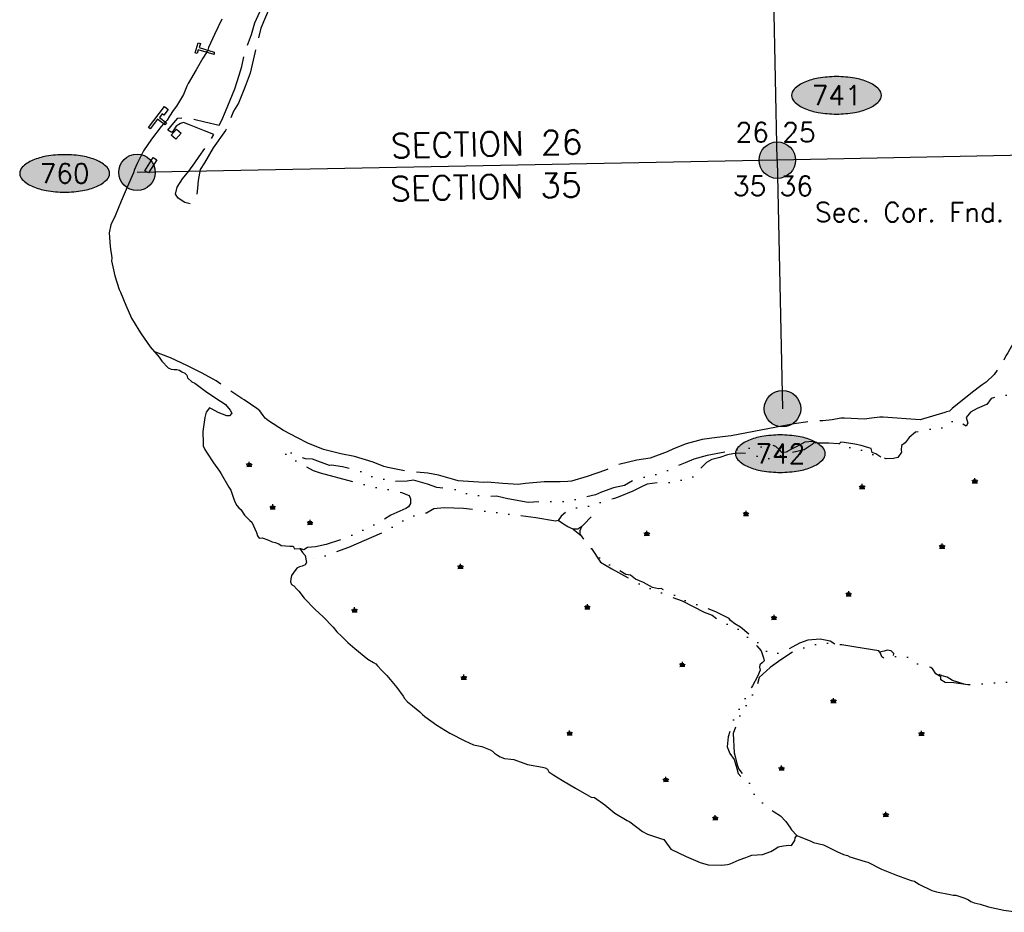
# Model space of a CAD drawing. Header units: feet. Extents: x 30669 to 99318, y 4696 to 26220.
# Tile 37 of 128: x 83631 to 86062, y 7683 to 9888. Entities that reach past the tile are written whole.
import ezdxf
from ezdxf.enums import TextEntityAlignment as Align

# ---------------------------------------------------------------- set-up
doc = ezdxf.new("R2010")
doc.units = ezdxf.units.FT
doc.header["$LTSCALE"] = 600
doc.header["$MEASUREMENT"] = 0
for name, pattern in [('AERO102', [0.39999999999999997, 0.2, -0.05, 0, -0.05, 0, -0.05, 0, -0.05]), ('AERO5', [0.35, 0.3, -0.05]), ('AERO7', [0.8500000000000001, 0.8, -0.05])]:
    doc.linetypes.add(name, pattern=pattern)
doc.layers.get('0').update_dxf_attribs({"linetype": 'CONTINUOUS'})
for name, color, linetype in [('ELID', 253, 'CONTINUOUS'), ('ELIST', 2, 'CONTINUOUS'), ('ELRGOV', 1, 'CONTINUOUS'), ('ELTL', 251, 'CONTINUOUS'), ('ELTS', 251, 'CONTINUOUS'), ('ELTWR', 2, 'CONTINUOUS'), ('ELYSU', 251, 'CONTINUOUS'), ('EMASK', 155, 'CONTINUOUS'), ('ESRGOV', 2, 'CONTINUOUS'), ('ESTL', 251, 'CONTINUOUS'), ('ETR', 1, 'CONTINUOUS'), ('ETRGOV', 2, 'CONTINUOUS')]:
    doc.layers.add(name, color=color, linetype=linetype)
doc.styles.add('L100', font='simplex', dxfattribs={"height": 60})
doc.styles.add('L80', font='simplex', dxfattribs={"height": 48})

# ---------------------------------------------------------------- blocks, each defined once
blk = doc.blocks.new('SWAMP')
for points in [[(-0.8859601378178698, 0), (0.8047765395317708, 0)], [(-0.4605404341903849, 0), (-0.8830481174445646, 0.8450224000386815)], [(-0.2202399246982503, 0), (-0.3895930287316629, 1.045159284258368)], [(0, 0), (0, 1.508968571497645)], [(0.1760448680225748, 0), (0.3937845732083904, 1.045159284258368)], [(0.377239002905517, 0), (0.9305228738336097, 0.8450224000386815)]]:
    blk.add_lwpolyline(points)
blk = doc.blocks.new('Ovalid')
at = {"layer": 'EMASK'}
h = blk.add_hatch(color=256, dxfattribs=at)
edge = h.paths.add_edge_path()
edge.add_arc((0.1493179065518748, 0), 0.0354820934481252, 0, 44.83083950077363)
edge.add_arc((0.0787616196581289, -0.0701408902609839), 0.1349704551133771, 44.83083950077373, 67.38013505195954)
edge.add_arc((0.0313269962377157, -0.1839839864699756), 0.2583004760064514, 67.38013505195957, 80.20784530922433)
edge.add_arc((-1e-16, -0.3654961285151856), 0.4424961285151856, 80.2078453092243, 89.99999999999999)
edge.add_arc((-1e-16, -0.365496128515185), 0.4424961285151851, 89.99999999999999, 99.79215469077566)
edge.add_arc((-0.0313269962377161, -0.1839839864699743), 0.25830047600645, 99.79215469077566, 112.6198649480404)
edge.add_arc((-0.0787616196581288, -0.0701408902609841), 0.1349704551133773, 112.6198649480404, 135.1691604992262)
edge.add_arc((-0.1493179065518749, 0), 0.0354820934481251, 135.1691604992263, 180.0000000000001)
edge.add_arc((-0.1493179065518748, 0), 0.0354820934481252, 180, 224.8308395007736)
edge.add_arc((-0.0787616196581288, 0.0701408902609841), 0.1349704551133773, 224.8308395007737, 247.3801350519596)
edge.add_arc((-0.0313269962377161, 0.1839839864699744), 0.2583004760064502, 247.3801350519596, 260.2078453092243)
edge.add_arc((1e-16, 0.3654961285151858), 0.4424961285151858, 260.2078453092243, 270)
edge.add_arc((1e-16, 0.3654961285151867), 0.4424961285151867, 270, 279.7921546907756)
edge.add_arc((0.0313269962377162, 0.1839839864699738), 0.2583004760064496, 279.7921546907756, 292.6198649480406)
edge.add_arc((0.0787616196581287, 0.0701408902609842), 0.1349704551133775, 292.6198649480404, 315.1691604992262)
edge.add_arc((0.1493179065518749, -1e-16), 0.0354820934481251, 315.1691604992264, 360.0000000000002)
blk.add_lwpolyline([(0.1848, 0, 0.1981451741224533), (0.1744815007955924, 0.0250154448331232, 0.0987085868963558), (0.130673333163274, 0.0544472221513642, 0.0560299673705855), (0.0752573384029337, 0.070553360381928, 0.0427523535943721), (0, 0.077, 0.0427523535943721), (-0.0752573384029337, 0.070553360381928, 0.0560299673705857), (-0.1306733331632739, 0.0544472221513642, 0.0987085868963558), (-0.1744815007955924, 0.0250154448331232, 0.1981451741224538), (-0.1848, 0, 0.1981451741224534), (-0.1744815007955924, -0.0250154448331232, 0.0987085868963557), (-0.130673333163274, -0.0544472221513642, 0.0560299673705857), (-0.0752573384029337, -0.070553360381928, 0.0427523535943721), (0, -0.077, 0.042752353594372), (0.0752573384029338, -0.070553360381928, 0.0560299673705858), (0.1306733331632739, -0.0544472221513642, 0.0987085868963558), (0.1744815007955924, -0.0250154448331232, 0.1981451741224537)], format="xyb", close=True)
at = {"style": 'L80'}
blk.add_attdef('ID', text='', height=0.08, dxfattribs=at).set_placement((0, 0), align=Align.MIDDLE)
blk = doc.blocks.new('FND-GOVT PRI MON')
at = {"layer": 'EMASK', "linetype": 'ByBlock'}
h = blk.add_hatch(color=256, dxfattribs=at)
edge = h.paths.add_edge_path()
edge.add_ellipse((0, 0), major_axis=(0.0530330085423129, 0.0530330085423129), ratio=0.9999999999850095, start_angle=314.9999999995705, end_angle=674.9999999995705)
at = {"layer": 'ESRGOV', "linetype": 'ByBlock'}
h = blk.add_hatch(color=256, dxfattribs=at)
edge = h.paths.add_edge_path()
edge.add_ellipse((0, 0), major_axis=(0.05303300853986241, 0.05303300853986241), ratio=0.9999999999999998, start_angle=380.02503467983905, end_angle=429.974965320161, ccw=False)
edge.add_ellipse((0.1049999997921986, 0), major_axis=(-0.07071067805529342, 0.07071067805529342), ratio=0.9999999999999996, start_angle=2.166571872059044, end_angle=87.83342812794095)
edge.add_ellipse((0, 0), major_axis=(0.05303300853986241, 0.05303300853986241), ratio=0.9999999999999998, start_angle=200.025034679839, end_angle=249.974965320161, ccw=False)
edge.add_ellipse((-0.1049999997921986, 0), major_axis=(-0.07071067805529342, 0.07071067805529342), ratio=0.9999999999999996, start_angle=182.166571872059, end_angle=267.8334281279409)
h = blk.add_hatch(color=256, dxfattribs=at)
edge = h.paths.add_edge_path()
edge.add_ellipse((0, 0), major_axis=(-0.0530330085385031, 0.0530330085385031), ratio=1, start_angle=20.025034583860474, end_angle=69.97496541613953, ccw=False)
edge.add_ellipse((0, 0.1050000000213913), major_axis=(0.0707106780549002, 0.0707106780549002), ratio=1, start_angle=182.1665719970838, end_angle=267.8334280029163)
edge.add_ellipse((0, 0), major_axis=(-0.0530330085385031, 0.0530330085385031), ratio=1, start_angle=200.0250345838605, end_angle=249.97496541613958, ccw=False)
edge.add_ellipse((0, -0.1050000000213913), major_axis=(0.0707106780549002, 0.0707106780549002), ratio=1, start_angle=2.166571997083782, end_angle=87.83342800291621)
blk.add_circle((0, 0), 0.0749999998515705, dxfattribs=at)

msp = doc.modelspace()

# ---------------------------------------------------------------- linework, layer by layer
at = {"layer": 'ELID', "linetype": 'Continuous', "elevation": -54.68164916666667, "flags": 128}
for points in [[(84111.01031628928, 9801.502475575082), (84072.02239716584, 9813.227905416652), (84069.3407861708, 9804.31700681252), (84064.4346811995, 9805.793102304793), (84071.971655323, 9830.861670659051), (84077.57437724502, 9829.176493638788), (84074.42549711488, 9818.704013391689), (84111.07589781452, 9807.68286672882), (84111.01031628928, 9801.502475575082)], [(83989.38604530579, 9627.966516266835), (83971.21951869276, 9641.792335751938), (83953.10996924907, 9618.003452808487), (83948.97748273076, 9621.145758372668), (83988.38060243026, 9672.902793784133), (83997.71552374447, 9665.79643268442), (83987.35804595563, 9652.192287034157), (83982.98220115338, 9655.523289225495), (83976.1060533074, 9646.488349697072), (83993.43949580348, 9633.292170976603), (83989.38604530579, 9627.966516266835)]]:
    msp.add_lwpolyline(points, close=True, dxfattribs=at)
at = {"layer": 'ELIST', "linetype": 'Continuous', "elevation": -54.68164916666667, "flags": 128}
for points in [[(84029.7012089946, 9607.224057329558), (84016.289181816, 9592.455673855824), (84005.19790174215, 9602.525876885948), (84018.61320908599, 9617.294326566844), (84029.7012089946, 9607.224057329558)], [(83969.44342067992, 9541.683815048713), (83949.04529002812, 9509.346368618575), (83940.36342351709, 9514.825160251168), (83960.76155416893, 9547.162606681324), (83969.44342067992, 9541.683815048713)]]:
    msp.add_lwpolyline(points, close=True, dxfattribs=at)
at = {"layer": 'ELRGOV'}
for p, q in [((85501.18936, 9540.75603), (85446.42068, 12179.64672)), ((88148.82556, 9593.13696), (85501.18936, 9540.75603)), ((85501.18936, 9540.75603), (83920.86516, 9510.55533)), ((85501.18936, 9540.75603), (85513.97368, 8927.10411))]:
    msp.add_line(p, q, dxfattribs=at)
at = {"layer": 'ELTL', "linetype": 'AERO7', "elevation": -54.68164916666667, "flags": 128}
msp.add_lwpolyline([(87694.70944273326, 8261.355530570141), (87598.5182247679, 8318.123342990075), (87554.92297736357, 8343.347757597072), (87516.53393597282, 8358.731023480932), (87492.38799442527, 8370.306459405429), (87465.66729849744, 8380.52060713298), (87432.28185760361, 8395.450292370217), (87406.52980978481, 8415.226597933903), (87369.42697078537, 8433.218366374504), (87347.71500500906, 8450.04082836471), (87326.45220103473, 8463.79430780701), (87240.59971776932, 8545.82506263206), (87239.36263677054, 8547.936350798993), (87200.6340120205, 8581.607133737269), (87168.53204996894, 8604.320194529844), (87127.01781875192, 8627.729282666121), (87087.82063781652, 8658.276463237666), (87064.63032183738, 8666.402640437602), (87020.56213952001, 8693.760329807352), (86991.40804190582, 8704.876996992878), (86950.9582443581, 8710.016480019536), (86919.23082606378, 8727.66718071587), (86880.03785714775, 8739.959453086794), (86854.50166317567, 8748.228607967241), (86808.69849061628, 8774.727621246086), (86766.04121907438, 8791.524383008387), (86729.62163698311, 8807.042564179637), (86657.32827159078, 8832.498264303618), (86625.39577503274, 8838.036084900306), (86599.5708271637, 8855.065436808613), (86589.27795110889, 8861.852711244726), (86557.18127139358, 8877.963497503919), (86497.2933971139, 8909.527071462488), (86489.79603471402, 8909.484033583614), (86475.05233162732, 8926.388076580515), (86468.94149335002, 8934.22565767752), (86452.53007166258, 8958.318624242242), (86445.34013946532, 8972.471004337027), (86444.32013143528, 8977.484239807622), (86444.1648243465, 8980.46398999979), (86444.04454450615, 8985.610238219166), (86445.86828446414, 8998.654920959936), (86446.89650369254, 9000.713487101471), (86451.46643744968, 9008.251454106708), (86475.09824642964, 9038.731209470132), (86480.49114258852, 9042.889433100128), (86488.46273536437, 9048.376209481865), (86514.85527783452, 9065.638013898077), (86556.61135731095, 9090.888630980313), (86566.69956609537, 9095.397582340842), (86572.93351559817, 9098.043602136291), (86579.99863503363, 9100.479974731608), (86599.45912171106, 9109.850955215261), (86604.1878900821, 9113.421511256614), (86635.50726726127, 9126.716978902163), (86697.88711306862, 9160.282442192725), (86754.80137352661, 9202.883132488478), (86759.02476548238, 9210.19424425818), (86763.87915361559, 9216.320344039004), (86787.32190689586, 9243.160379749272), (86807.58072519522, 9263.215635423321), (86836.51493701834, 9282.664998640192), (86849.47685866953, 9288.518301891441), (86884.23119857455, 9305.591197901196), (86901.06389752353, 9308.1264735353), (86917.06895481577, 9312.197058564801), (86925.72473475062, 9315.151644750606), (86949.88742588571, 9325.916303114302), (87003.24897840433, 9348.625015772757), (87013.90603922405, 9354.540087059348), (87024.1788456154, 9359.82063572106), (87031.10098521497, 9363.487966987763), (87071.5455642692, 9388.846654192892), (87089.54705587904, 9400.918395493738), (87137.79150383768, 9441.247214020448), (87150.89260866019, 9454.0240133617), (87159.77987756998, 9462.105250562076), (87178.54772382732, 9484.6571685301), (87204.78427579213, 9520.377552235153), (87209.69810306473, 9528.273581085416), (87213.97795591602, 9535.71381102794), (87218.60069752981, 9542.911567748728), (87227.39573298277, 9557.025624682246), (87235.17207505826, 9571.860739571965), (87241.74252293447, 9581.896929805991), (87259.43382392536, 9616.165049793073), (87268.26618899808, 9637.046316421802), (87272.53289574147, 9646.76364310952), (87279.23830807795, 9663.119447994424), (87300.89190612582, 9704.302911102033), (87305.49100596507, 9712.346818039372), (87319.51344666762, 9744.020692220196), (87320.48427227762, 9745.671193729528), (87326.13323633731, 9752.587765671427), (87372.44131628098, 9801.547227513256), (87378.18885372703, 9808.620019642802), (87378.94586690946, 9809.970870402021), (87387.6796838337, 9848.740894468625), (87389.77490372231, 9857.439785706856), (87395.84886592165, 9879.230137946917), (87399.00755743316, 9888.078472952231), (87415.66737952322, 9936.219651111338), (87418.18212370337, 9944.618548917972), (87434.27460077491, 9977.45975993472), (87437.73822796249, 9985.182131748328), (87482.43061519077, 10060.21332726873), (87496.66784934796, 10082.2209517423), (87501.16174451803, 10087.9984991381), (87530.44918808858, 10122.30050510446), (87533.11665835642, 10126.05916083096), (87536.02956844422, 10131.15177867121), (87539.70519923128, 10181.25791262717), (87538.23261533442, 10224.71811108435), (87547.91176746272, 10284.21376816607), (87583.21710328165, 10348.18000028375), (87615.22566023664, 10379.46456280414), (87658.95894806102, 10417.90411905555), (87682.30865998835, 10437.1538315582), (87708.64971388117, 10451.4938315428), (87740.34063157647, 10464.2825617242), (87766.39969495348, 10476.68725409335), (87801.33286489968, 10507.3360501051), (87806.22222205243, 10512.37996018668), (87811.52752248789, 10516.97613698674), (87840.55345278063, 10546.02574354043), (87875.21068147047, 10583.51746369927), (87890.12120544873, 10603.38273138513), (87901.8193559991, 10626.97657605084), (87902.9234453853, 10630.64132782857), (87900.0300806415, 10630.9209225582), (87880.98642856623, 10630.16245260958), (87877.07154208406, 10630.49034038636), (87860.17475578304, 10628.71855946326), (87855.09226075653, 10626.15596166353), (87838.99082183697, 10618.66288668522), (87826.18751749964, 10610.55165627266), (87806.77035906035, 10599.16581862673), (87778.94175787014, 10576.22365106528), (87761.98424725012, 10559.78313179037), (87745.78061913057, 10544.92838525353), (87731.00553688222, 10537.17001476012), (87721.99442963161, 10532.46593231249), (87707.49556833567, 10525.53670415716), (87693.33484400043, 10522.00031793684), (87679.52711272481, 10514.40785689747), (87644.54057470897, 10479.66990723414), (87635.29607679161, 10470.45261024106), (87621.63187098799, 10454.30594314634), (87620.75920297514, 10453.64515483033), (87579.9458539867, 10430.13635422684), (87576.48715890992, 10427.69729948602), (87535.13398852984, 10388.33779501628), (87526.12742555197, 10377.55019268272), (87476.41269150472, 10319.99662956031), (87469.97625056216, 10307.22309032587), (87461.15884722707, 10287.38892468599), (87447.57912855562, 10272.31197686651), (87435.71315948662, 10239.47403652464), (87427.95532240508, 10188.60512643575), (87424.43893933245, 10174.87982342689), (87419.84852427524, 10167.05595238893), (87416.46932759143, 10157.91439454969), (87395.93840092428, 10116.38606336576), (87392.29312418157, 10109.69697961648), (87385.35424020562, 10086.86205972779), (87383.67332114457, 10076.65875855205), (87382.20767581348, 10068.79623159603), (87371.09025403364, 10023.42165650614), (87365.94495190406, 10011.38626357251), (87344.40559288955, 9971.858983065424), (87335.25091631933, 9942.071778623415), (87331.08195936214, 9930.925690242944), (87329.03796310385, 9924.078599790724), (87289.88136322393, 9819.300756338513), (87280.57093078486, 9808.123084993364), (87259.4442851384, 9774.64866061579), (87250.13584322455, 9756.218910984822), (87245.17800307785, 9745.788674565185), (87240.65007117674, 9732.105302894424), (87222.70547867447, 9702.094740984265), (87216.61785861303, 9692.849293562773), (87202.76711828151, 9670.7149285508), (87192.68802407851, 9642.343081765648), (87190.67137503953, 9638.042988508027), (87187.73816480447, 9631.680019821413), (87179.01433502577, 9599.243495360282), (87161.13105400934, 9570.09720587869), (87145.84754613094, 9553.591230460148), (87142.96169514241, 9549.75925538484), (87125.77647167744, 9526.835656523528), (87123.79772698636, 9524.396939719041), (87121.90135929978, 9522.429140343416), (87103.52271230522, 9504.6563812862), (87099.07018754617, 9501.86911684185), (87067.76892783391, 9486.37540883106), (87041.63967110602, 9478.666053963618), (87006.56088647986, 9468.525885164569), (86987.35819651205, 9460.63630632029), (86947.51110623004, 9444.78667454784), (86941.07391415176, 9440.016702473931), (86933.01102495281, 9433.688018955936), (86905.20881971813, 9413.431284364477), (86896.7068099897, 9406.585104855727), (86847.73522660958, 9382.934608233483), (86795.61411526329, 9355.184294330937), (86787.18292065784, 9348.89411792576), (86772.73975100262, 9339.040300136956), (86771.57805557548, 9337.904423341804), (86751.32287176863, 9319.132308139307), (86693.07939023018, 9269.551286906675), (86686.7452863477, 9263.575802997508), (86679.66021160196, 9256.925579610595), (86604.58652572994, 9219.507377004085), (86593.8091755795, 9214.511979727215), (86588.7158687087, 9212.256510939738), (86581.14737395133, 9208.746771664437), (86562.81995684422, 9202.417642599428), (86452.07805568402, 9153.371798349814), (86435.25352208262, 9143.630708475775), (86404.88260737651, 9128.378920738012), (86337.43138478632, 9075.701357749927), (86329.42029869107, 9068.431928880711), (86287.83935092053, 9031.578175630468), (86279.4355602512, 9023.605142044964), (86266.56369886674, 9012.477002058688), (86244.61481845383, 8993.401618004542), (86195.61541168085, 8968.365766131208), (86189.30360257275, 8969.577220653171), (86186.0449292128, 8970.722321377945), (86161.89360677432, 8992.644223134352), (86151.07774283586, 9018.333369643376), (86143.76136944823, 9074.680026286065), (86146.0287352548, 9082.65389878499), (86147.84649112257, 9098.27115797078), (86147.91110498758, 9102.223390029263), (86146.67339103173, 9105.991823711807), (86141.75432261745, 9116.239111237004), (86138.98675771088, 9119.878221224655), (86135.82876946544, 9122.53812640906), (86102.80241500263, 9114.799883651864), (86097.79107258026, 9108.483570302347), (86078.5151535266, 9079.725922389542), (86069.88451775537, 9065.270626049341), (86065.6915079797, 9057.91746799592), (86063.69381747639, 9053.978722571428), (86058.21024836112, 9043.094872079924), (86052.30862898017, 9033.413457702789), (86036.49827566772, 9011.469244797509), (86016.90428906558, 8992.45451813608), (86006.61916339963, 8985.670793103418), (85996.64078429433, 8978.972015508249), (85979.13160007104, 8964.910820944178), (85932.46447802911, 8927.433604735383), (85925.9800463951, 8921.264759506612), (85918.89690696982, 8919.070854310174), (85914.37614808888, 8917.388078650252), (85853.94870753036, 8899.271954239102), (85762.90409899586, 8906.067932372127), (85754.1829039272, 8906.016600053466), (85733.9170150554, 8903.707562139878), (85716.5874037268, 8901.431538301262), (85666.83547443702, 8903.761346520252), (85658.00937446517, 8903.379746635), (85636.73588590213, 8899.61635505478), (85613.42176061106, 8897.130938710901), (85606.39386490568, 8897.40255623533), (85587.12612664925, 8896.203123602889), (85542.83604491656, 8889.845468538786), (85499.56108827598, 8881.480334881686), (85387.25710148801, 8860.239939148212), (85352.21346761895, 8855.54887241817), (85315.82731926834, 8850.876649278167), (85276.17488804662, 8840.573072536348), (85245.15392115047, 8828.10072192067), (85229.46814511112, 8820.794520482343), (85187.06460975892, 8804.535275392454), (85154.51376905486, 8799.901086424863), (85108.97313456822, 8789.006125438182), (85077.42102826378, 8775.535322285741), (85031.5928436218, 8759.702460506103), (84993.1659071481, 8747.861624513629), (84983.937960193, 8746.904213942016), (84964.93871931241, 8746.871852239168), (84925.40955027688, 8746.231504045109), (84879.26859940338, 8741.992437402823), (84861.59166343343, 8740.178657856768), (84824.1171463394, 8741.955588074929), (84784.93750791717, 8745.621061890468), (84776.59779930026, 8745.203338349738), (84713.33628886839, 8748.815899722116), (84704.93731903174, 8751.009055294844), (84665.22094422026, 8763.057776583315), (84638.70991144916, 8767.599158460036), (84588.21521300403, 8772.099454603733), (84576.67574050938, 8774.623002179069), (84540.02209781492, 8782.228040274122), (84530.32978578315, 8784.605107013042), (84503.94465981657, 8794.776805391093), (84457.46180251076, 8808.615192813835), (84423.95415184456, 8815.292716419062), (84381.0876812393, 8826.683904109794), (84342.0213066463, 8842.296329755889), (84317.25098963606, 8854.728761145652), (84282.05280111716, 8872.814758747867), (84244.97071665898, 8897.094303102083), (84236.9982800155, 8903.680153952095), (84232.37784703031, 8910.674938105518), (84223.91423141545, 8921.923733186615), (84216.65642006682, 8927.408297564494), (84185.29525842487, 8949.023881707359), (84179.45583387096, 8952.518951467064), (84149.17964370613, 8972.243319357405), (84116.08274974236, 8995.963408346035), (84081.53205937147, 9014.8106574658), (84043.99076083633, 9034.040546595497), (84003.16551743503, 9053.066329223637), (83979.69732595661, 9061.790694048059), (83964.66221264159, 9067.282355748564)], dxfattribs=at)
at = {"layer": 'ELTS', "linetype": 'AERO102', "elevation": -54.68164916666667, "flags": 128}
for points in [[(88089.68854798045, 10805.32802040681), (88067.14199385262, 10772.13011611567), (88040.50535597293, 10739.81113716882), (88026.48649607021, 10728.6073420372), (88015.08647545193, 10721.62063127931), (87997.37651699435, 10716.72813673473), (87973.20400481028, 10715.47564673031), (87964.80468280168, 10712.80889137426), (87960.36660284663, 10709.95628845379), (87951.36116064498, 10696.9996362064), (87942.93837175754, 10684.60275504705), (87936.14616185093, 10672.54724678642), (87916.19877442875, 10649.58102216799), (87900.72586752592, 10639.85736914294), (87886.59948721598, 10633.9805623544), (87861.93718015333, 10627.7303039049), (87853.01575065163, 10623.22675052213), (87837.41822903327, 10615.35309403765), (87823.84955099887, 10606.2322944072), (87812.02930217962, 10599.09271565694), (87791.58957317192, 10582.47282210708), (87774.17798272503, 10568.65082108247), (87766.47612994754, 10559.71734950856), (87750.67525741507, 10545.43235262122), (87736.50744523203, 10538.68183015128), (87723.76876394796, 10528.59661428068), (87691.65934571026, 10519.81367253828), (87680.83364428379, 10510.54806579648), (87669.28297393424, 10498.34400832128), (87659.88442517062, 10482.59014524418), (87651.56339882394, 10461.5748134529), (87646.04007156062, 10448.92143113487), (87639.44781931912, 10436.8765218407), (87637.39145030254, 10427.39085439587), (87637.69819276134, 10414.30713596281), (87632.56673267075, 10403.69947559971), (87626.15610238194, 10396.47547647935), (87607.93755527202, 10382.47639419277), (87587.15611694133, 10376.44557211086), (87578.86891857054, 10370.17470964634), (87574.89070635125, 10366.32396775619), (87549.02083265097, 10334.05984326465), (87532.46096352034, 10303.89018514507), (87528.44252775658, 10281.54737005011), (87530.42466517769, 10256.99252344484), (87525.11303969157, 10241.49178927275), (87514.04158380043, 10233.67164589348), (87499.71696828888, 10225.91053751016), (87490.78262717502, 10218.37307946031), (87482.94441743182, 10206.76571336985), (87476.59719460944, 10187.94616753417), (87474.66435756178, 10169.9015558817), (87479.11766213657, 10157.04263659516), (87478.40111165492, 10146.85880032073), (87467.39104725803, 10136.97255008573), (87452.72759326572, 10129.90356239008), (87448.30693161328, 10126.5131447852), (87441.84916399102, 10118.04778664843), (87439.85978344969, 10097.11431233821), (87440.59017466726, 10080.92499988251), (87441.78156021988, 10061.89336731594), (87442.05235694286, 10052.70406571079), (87435.31606403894, 10034.46405563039), (87435.26443726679, 10033.92944895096), (87433.35098044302, 10014.11517901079), (87434.30724651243, 9996.489846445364), (87433.03939363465, 9986.14393356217), (87429.59660012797, 9963.24503751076), (87418.43733522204, 9940.265866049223), (87399.54335550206, 9908.680709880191), (87381.96626722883, 9859.812213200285), (87374.84473756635, 9823.10269965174), (87365.18653083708, 9809.48313463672), (87354.85101419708, 9797.392204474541), (87322.88154815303, 9747.859119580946), (87296.44547350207, 9699.425453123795), (87272.98763900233, 9650.083856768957), (87255.8692176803, 9605.316650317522), (87232.23034156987, 9566.895518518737), (87207.95759326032, 9528.176101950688), (87169.90881259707, 9479.878853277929), (87110.6253211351, 9428.49826654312), (87013.25150436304, 9375.262684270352), (86941.51909664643, 9337.431825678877), (86939.15312397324, 9336.18403851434), (86903.50934343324, 9316.192342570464), (86866.53011338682, 9307.737703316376), (86845.6561455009, 9309.705314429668), (86824.24812401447, 9312.607218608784), (86801.4344387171, 9308.251602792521), (86792.28136730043, 9301.471038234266), (86781.05210332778, 9292.039773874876), (86771.80540508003, 9276.403828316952), (86759.87546912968, 9264.618710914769), (86743.30390441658, 9256.65145633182), (86738.96101287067, 9248.107369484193), (86742.24370303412, 9243.008544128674), (86747.23278043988, 9232.706884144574), (86735.83469578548, 9219.121112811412), (86718.34170548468, 9211.282927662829), (86702.39262965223, 9197.024472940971), (86693.10763607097, 9189.138661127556), (86677.7773980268, 9184.865180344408), (86657.20314363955, 9162.391654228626), (86649.11609832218, 9161.486805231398), (86639.72202598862, 9168.109591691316), (86631.34912063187, 9164.134050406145), (86618.03050419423, 9157.25628210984), (86609.21568811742, 9148.674437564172), (86599.46369217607, 9155.959425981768), (86585.65842581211, 9158.722731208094), (86578.11611307, 9153.75325219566), (86574.82744743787, 9147.117307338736), (86563.40724269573, 9136.090660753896), (86541.57244388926, 9130.22234163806), (86535.26371955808, 9126.07844786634), (86533.46951101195, 9126.527895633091), (86521.57728596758, 9127.994242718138), (86513.12067320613, 9114.02155810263), (86505.53972524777, 9101.53666068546), (86488.789975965, 9097.520018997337), (86470.75527899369, 9096.197806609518), (86461.76221796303, 9091.894723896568), (86459.75353556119, 9081.021943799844), (86463.26702125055, 9058.798338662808), (86454.24079582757, 9047.196527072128), (86438.50524797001, 9035.853074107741), (86432.09802659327, 9024.720875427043), (86419.39108764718, 9014.688804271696), (86407.28492422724, 9005.131550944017), (86401.05331957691, 8996.516527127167), (86392.77285104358, 8988.611612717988), (86373.19365926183, 8977.968295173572), (86361.8566503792, 8966.884260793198), (86356.70782546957, 8957.949815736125), (86345.27289837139, 8948.140309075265), (86317.80730473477, 8947.13637537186), (86306.71536905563, 8946.50887006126), (86290.30475111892, 8945.19974921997), (86262.48159510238, 8944.677542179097), (86249.01524463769, 8938.128223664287), (86235.63158410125, 8942.11419419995), (86226.76458342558, 8948.311179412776), (86220.82533445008, 8950.248802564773), (86204.85084133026, 8946.841760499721), (86178.8092265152, 8952.67568426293), (86163.20722301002, 8957.151764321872), (86149.74203926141, 8962.08772484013), (86132.61888490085, 8971.205960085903), (86121.52710277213, 8975.448206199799), (86102.34706246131, 8973.968334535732), (86090.14953641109, 8963.57245423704), (86062.76974615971, 8960.10584472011), (86048.55032733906, 8957.86306377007), (86029.06316392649, 8951.927276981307), (86018.20940662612, 8937.548524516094), (86017.86241022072, 8937.400765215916), (85994.66029965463, 8927.520756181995), (85978.40050159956, 8918.739418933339), (85967.29455027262, 8905.149699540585), (85971.13752220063, 8890.988831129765), (85967.40966983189, 8883.838670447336), (85951.70478624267, 8893.736996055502), (85937.11917633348, 8898.58143025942), (85925.65532253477, 8890.530224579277), (85912.14186967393, 8884.688759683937), (85906.68553757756, 8879.446360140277), (85897.51059494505, 8881.715735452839), (85884.84064293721, 8877.817537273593), (85868.80974348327, 8873.628359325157), (85842.60973593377, 8869.263460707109), (85826.49813168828, 8856.229007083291), (85816.6339122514, 8843.061412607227), (85807.79443692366, 8835.863863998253), (85807.23293344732, 8824.82668529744), (85807.40497347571, 8820.042446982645), (85798.49200195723, 8806.89405257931), (85788.21536611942, 8804.241909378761), (85770.27891732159, 8803.417186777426), (85756.83952416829, 8807.237957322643), (85744.52742417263, 8811.6229290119), (85723.40224156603, 8817.257469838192), (85701.77970999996, 8828.998691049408), (85687.34463551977, 8828.986259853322), (85666.03474618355, 8835.155238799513), (85653.4343947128, 8839.839572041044), (85628.26357879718, 8841.874685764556), (85602.62554830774, 8841.695200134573), (85591.33384668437, 8842.510804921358), (85587.29169216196, 8838.901603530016), (85567.76698886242, 8825.558709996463), (85532.61742894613, 8817.173815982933), (85510.89154930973, 8811.92461759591), (85501.38689054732, 8808.09358947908), (85472.08660409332, 8802.228816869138), (85443.13913942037, 8812.375048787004), (85425.83395421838, 8816.042317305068), (85400.85066174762, 8817.566020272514), (85378.22080394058, 8813.532420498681), (85359.31679438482, 8806.505819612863), (85339.3544937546, 8801.836946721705), (85326.35931390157, 8794.542392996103), (85310.36194609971, 8777.473998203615), (85298.35956637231, 8761.149101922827), (85279.38460345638, 8753.248189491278), (85257.60401924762, 8749.733801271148), (85249.65879913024, 8746.029412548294), (85217.90891935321, 8743.495143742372), (85205.12616891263, 8744.372535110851), (85180.25436927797, 8740.372439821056), (85167.92486909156, 8735.21445374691), (85144.4530968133, 8723.46873952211), (85112.68824321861, 8709.970671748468), (85099.46267370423, 8705.473870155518), (85067.26995738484, 8696.59080207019), (85044.49220035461, 8687.366163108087), (85015.20182427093, 8685.400014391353), (84995.54714361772, 8679.634766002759), (84985.84516275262, 8676.80061309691), (84967.93038978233, 8661.570536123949), (84960.3251554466, 8650.939196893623), (84953.67381192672, 8649.13794278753), (84905.04698772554, 8657.505452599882), (84826.97404019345, 8668.20900013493), (84726.87658126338, 8680.817558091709), (84679.2455714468, 8681.956330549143), (84653.52544150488, 8680.154126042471), (84635.07571607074, 8669.31702664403), (84618.84834140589, 8669.00918087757), (84610.13893918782, 8665.122011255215), (84574.72825266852, 8649.026880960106), (84529.29084159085, 8622.287632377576), (84442.44132068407, 8584.146083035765), (84387.85264735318, 8564.680977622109), (84360.94230740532, 8558.765998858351), (84350.20139339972, 8555.054404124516), (84337.82576968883, 8544.215207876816)], [(85596.97969749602, 8842.103002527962), (85587.8126080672, 8846.259399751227), (85569.23194128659, 8844.673491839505), (85556.35622608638, 8836.662700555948), (85536.20096461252, 8826.759219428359), (85523.46873345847, 8819.768589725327), (85512.41741187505, 8818.754686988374), (85505.67667965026, 8826.422042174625), (85497.60320723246, 8834.111719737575), (85489.81096574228, 8836.159609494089), (85415.2419202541, 8827.878200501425), (85328.15049051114, 8811.639072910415), (85294.79685470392, 8802.39457806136), (85273.66806951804, 8793.738106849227), (85246.098094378, 8782.785835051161), (85220.73265035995, 8769.751646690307), (85196.53031907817, 8762.985632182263), (85167.49681551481, 8756.909665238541), (85151.69102554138, 8752.948173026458), (85123.97439056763, 8737.556350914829), (85096.5294859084, 8731.788094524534), (85067.64669202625, 8721.334364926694), (85052.29845361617, 8714.701121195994), (85000.26429641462, 8702.47734629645), (84965.13314575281, 8697.082271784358), (84949.86052108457, 8698.083326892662), (84886.20213826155, 8695.833678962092), (84836.36029858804, 8704.406369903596), (84808.19772828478, 8711.270535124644), (84783.01379968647, 8710.053416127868), (84764.22930870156, 8712.712938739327), (84734.5305511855, 8717.160445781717), (84708.42986687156, 8727.058957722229), (84676.60484672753, 8730.360963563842), (84660.43036834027, 8732.797520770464), (84637.50952537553, 8741.066960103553), (84602.81672232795, 8750.372015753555), (84587.27052778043, 8748.181211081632), (84555.13172780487, 8747.19452401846), (84523.20841441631, 8754.878631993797), (84507.68387694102, 8759.41862416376), (84494.94565264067, 8760.04095712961), (84477.99969923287, 8769.48435616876), (84465.60529318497, 8775.508417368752), (84458.59660919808, 8775.478524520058), (84427.89693567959, 8783.505636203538), (84400.88589142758, 8787.945043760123), (84395.72451886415, 8786.948297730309), (84353.56495427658, 8802.82315880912), (84336.74372456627, 8803.648570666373), (84324.78851905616, 8807.2597485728), (84284.53775637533, 8825.624418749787), (84288.53401683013, 8812.323116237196), (84319.87924476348, 8794.585945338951), (84336.09846386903, 8785.380553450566), (84355.39076562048, 8774.307666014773), (84373.21991182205, 8768.580345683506), (84454.15684149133, 8746.85953723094), (84504.00545499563, 8733.561620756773), (84550.71365318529, 8725.467127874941), (84573.79093717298, 8720.177168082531), (84592.14570537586, 8712.632660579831), (84595.6505940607, 8704.329011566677), (84595.7986655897, 8693.253650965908), (84590.65730936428, 8685.08722802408), (84584.35696897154, 8681.015696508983), (84547.3491555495, 8663.897316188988), (84524.98205428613, 8649.446970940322), (84483.22151822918, 8628.8067736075), (84433.15342003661, 8606.3187668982), (84388.04842362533, 8592.049370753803), (84361.68473992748, 8585.876342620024), (84341.77560040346, 8583.938752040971), (84332.74535058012, 8578.876891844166), (84322.69481991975, 8582.093355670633)], [(85756.83952416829, 8807.237957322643), (85744.5520499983, 8815.767962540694), (85735.20436558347, 8818.791878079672), (85733.10679329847, 8828.580919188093), (85727.01411065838, 8830.804217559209), (85707.82343105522, 8836.517182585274), (85692.18995694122, 8839.463447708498), (85665.87685378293, 8843.628170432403), (85657.75432725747, 8844.806358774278), (85653.4343947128, 8839.839572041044)], [(85642.97278284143, 8345.772272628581), (85631.83838077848, 8353.101551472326), (85606.61194503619, 8357.567135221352), (85576.6066613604, 8355.740787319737), (85556.18078172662, 8348.352037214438), (85539.75066826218, 8338.904398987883), (85516.42355429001, 8327.145197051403), (85495.91358101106, 8321.484100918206), (85477.45051494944, 8326.102604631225), (85470.82274268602, 8330.612153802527), (85446.59929629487, 8356.5950987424), (85410.52630086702, 8387.78288242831), (85396.65506673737, 8396.090593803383), (85385.43313515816, 8403.854545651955), (85382.18775455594, 8409.055850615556), (85349.67247744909, 8425.420707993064), (85285.89658255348, 8449.640561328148), (85269.302295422, 8454.992462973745), (85257.62918671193, 8464.299458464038), (85247.40240636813, 8466.655892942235), (85226.92809631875, 8476.461233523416), (85214.86546205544, 8483.118758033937), (85207.80001050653, 8482.487204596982), (85192.98306289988, 8485.299001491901), (85170.93736564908, 8497.520625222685), (85151.28039513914, 8506.338323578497), (85138.9550632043, 8515.6059025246), (85126.97325622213, 8517.608607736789), (85107.47987020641, 8530.515077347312), (85088.35178806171, 8540.4427538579), (85074.58871570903, 8547.781323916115), (85058.65093715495, 8563.040203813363), (85025.91028445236, 8601.301253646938), (85017.62288250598, 8613.249283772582), (85014.89435436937, 8617.230457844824), (85014.81344017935, 8626.279205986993), (85018.79891340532, 8635.948196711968), (85023.97431282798, 8641.289933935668), (85042.078640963, 8660.297563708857)], [(85018.79891340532, 8635.948196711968), (85008.57592390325, 8629.825307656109), (84997.57530319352, 8629.225897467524), (84984.54229404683, 8635.348640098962), (84973.75944805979, 8641.68087530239), (84970.79852291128, 8643.681894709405), (84960.3251554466, 8650.939196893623)], [(84997.57530319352, 8629.225897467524), (85017.62288250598, 8613.249283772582)], [(85042.2805777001, 8582.17236881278), (85064.47713364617, 8548.007107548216), (85092.49284872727, 8531.347977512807), (85165.97191534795, 8491.369313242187), (85266.0638952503, 8452.206734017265), (85320.3341080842, 8424.369129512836), (85340.81724007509, 8416.8905516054), (85356.02583833, 8405.892750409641), (85368.32803377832, 8397.934023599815), (85388.40175262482, 8391.06738585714), (85403.31721646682, 8383.374703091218), (85410.40741999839, 8378.552900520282), (85450.5407277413, 8341.783198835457), (85461.34028553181, 8328.770163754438), (85467.4333380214, 8312.059043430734), (85468.54561336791, 8304.750619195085), (85463.61540166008, 8299.617283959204), (85458.04237396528, 8294.303617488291), (85456.98388275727, 8289.19264387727), (85458.52057590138, 8281.016625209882), (85452.36821063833, 8266.037087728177), (85439.98159243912, 8242.573733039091), (85425.0290556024, 8217.148753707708), (85409.8249344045, 8189.556186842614), (85396.21899726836, 8166.511224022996), (85388.10164891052, 8144.184121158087), (85380.12326827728, 8116.760369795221), (85377.84026399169, 8092.165376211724), (85384.19408034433, 8075.866425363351), (85394.33236997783, 8060.985994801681), (85400.92145892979, 8038.883534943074), (85404.80289505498, 8026.393727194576), (85419.7773479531, 8008.29987510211), (85430.834030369, 7992.302581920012), (85434.74765158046, 7984.2336064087), (85441.01019415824, 7979.447602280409)], [(86211.29923082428, 8287.898733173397), (86187.75766241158, 8282.53741222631), (86172.26329274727, 8273.226795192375), (86139.00767522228, 8266.44212342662), (86091.61347198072, 8253.08472018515), (86027.02355932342, 8249.188645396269), (85971.28557907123, 8245.044643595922), (85936.53096722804, 8249.770757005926), (85915.78332516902, 8251.169936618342), (85904.7024174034, 8257.637260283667), (85904.48281627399, 8265.265600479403), (85892.44987192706, 8272.077954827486), (85885.29242997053, 8283.645167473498), (85879.79452712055, 8288.266122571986), (85866.12511351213, 8291.452202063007), (85847.65244741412, 8296.546329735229), (85827.9298820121, 8311.377696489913), (85818.24322670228, 8315.100293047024), (85799.24839150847, 8315.01223474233), (85783.77348027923, 8315.467759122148), (85765.8491797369, 8310.301855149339), (85759.24130563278, 8313.988149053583), (85755.80051495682, 8323.343172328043), (85751.43004932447, 8329.171505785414), (85694.97501676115, 8338.605010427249), (85660.75974818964, 8343.597967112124), (85625.18581749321, 8347.946578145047), (85586.79029965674, 8343.978698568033), (85542.56293787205, 8328.33566001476), (85509.81010950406, 8306.55811142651), (85483.2232195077, 8288.032287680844), (85456.52220175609, 8262.967409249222), (85450.29466290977, 8239.031136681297), (85438.97564339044, 8218.601748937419), (85406.60968839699, 8166.113872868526), (85392.34650124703, 8125.069733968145), (85394.88135124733, 8077.683510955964), (85397.38130017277, 8068.444039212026), (85401.84946965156, 8047.532615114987), (85406.21978173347, 8036.834530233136), (85417.21324904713, 8022.831114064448), (85429.32451860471, 8008.561487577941), (85433.38882297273, 8000.180529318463), (85435.57721291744, 7986.704913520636), (85446.44317539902, 7972.190291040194), (85457.64099334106, 7959.280458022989), (85477.15914190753, 7943.358788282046), (85493.2412037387, 7931.193995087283), (85508.9226325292, 7921.482241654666), (85522.31211303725, 7907.61578737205), (85532.11792589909, 7893.437450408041), (85536.11490449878, 7886.928870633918), (85549.25197489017, 7872.88668360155)], [(85788.07129014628, 8317.303546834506), (85788.66943852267, 8322.78588302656), (85782.30440943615, 8329.072746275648), (85772.39131575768, 8330.519973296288), (85764.91022284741, 8328.695408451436), (85753.61524903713, 8326.25897913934)], [(85962.25314010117, 8247.244702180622), (85933.25564934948, 8255.80495911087), (85920.12324106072, 8263.763336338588), (85908.42120996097, 8267.674959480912), (85900.91021363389, 8270.420922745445)]]:
    msp.add_lwpolyline(points, dxfattribs=at)
at = {"layer": 'ELTWR', "elevation": -54.68164916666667, "flags": 128}
msp.add_lwpolyline([(84130.42822834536, 9888.5818353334), (84112.07487161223, 9851.022132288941), (84097.37578414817, 9819.055672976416), (84095.18136678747, 9812.462513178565), (84094.15254836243, 9809.661557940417), (84092.34049649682, 9807.11733440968), (84091.93840325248, 9806.371210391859), (84083.30470340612, 9792.880613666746), (84066.59005792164, 9763.876046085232), (84046.9211181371, 9729.715676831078), (84043.65730929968, 9723.474013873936), (84035.25882856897, 9703.04450751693), (84018.5220524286, 9674.160908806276), (84010.37173916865, 9663.059157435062), (84001.06476912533, 9649.10868715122), (83994.95619849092, 9639.275428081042), (83986.43823076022, 9630.209980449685), (83980.10095316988, 9623.824895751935), (83956.83243057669, 9592.417245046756), (83937.08618995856, 9563.712452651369), (83921.04429881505, 9532.266900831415), (83914.53705547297, 9517.79867770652), (83912.21120071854, 9509.308428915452), (83896.15609467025, 9474.453130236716), (83881.74962360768, 9439.857531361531), (83866.44607954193, 9403.534163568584), (83856.47540763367, 9381.333728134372), (83851.97506879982, 9361.731084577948), (83854.72226712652, 9327.235604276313), (83856.18882102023, 9315.543681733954), (83858.13674509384, 9306.50308397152), (83858.54318322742, 9298.885077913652), (83857.94735900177, 9291.824386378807), (83865.92028906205, 9255.46220027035), (83877.01743374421, 9221.36496113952), (83879.60403769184, 9214.66055765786), (83893.55251140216, 9182.691497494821), (83907.39512311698, 9150.602166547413), (83924.87270396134, 9121.322976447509), (83931.07659131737, 9112.289525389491), (83953.60583904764, 9080.175354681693), (83975.71530607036, 9054.389290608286), (83981.99449316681, 9044.71418509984), (83997.85610654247, 9028.026314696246), (84004.79892455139, 9024.49116739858), (84012.0615901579, 9023.643462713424), (84019.29777290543, 9024.107824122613), (84025.79107478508, 9022.358585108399), (84031.24422268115, 9018.166603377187), (84038.39537647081, 9014.389548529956), (84043.63069767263, 9009.609062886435), (84045.16215355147, 9003.155726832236), (84056.35840473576, 8993.412511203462), (84063.18668179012, 8989.861925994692), (84093.28898243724, 8967.859967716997), (84126.51088283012, 8945.750337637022), (84133.11477868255, 8941.935984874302), (84138.99815205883, 8937.40156618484), (84150.28974735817, 8923.25978138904), (84154.591198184, 8915.64819957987), (84149.00483956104, 8909.694371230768), (84142.25906825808, 8909.80760810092), (84121.43934882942, 8917.866781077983), (84106.59041519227, 8925.514865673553), (84099.40235490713, 8929.494628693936), (84091.66737051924, 8918.788477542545), (84088.21049387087, 8905.041405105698), (84082.98928577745, 8870.916693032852), (84083.73253454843, 8841.896968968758), (84084.38463549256, 8835.114141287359), (84087.98331900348, 8826.553146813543), (84092.32490775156, 8819.716809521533), (84109.70157833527, 8792.998435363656), (84124.16153418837, 8772.593866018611), (84128.43097094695, 8766.405809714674), (84147.53759851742, 8733.316862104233), (84152.31829032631, 8726.023414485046), (84155.20383529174, 8718.327468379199), (84159.74872074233, 8703.695105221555), (84163.33703992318, 8695.485022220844), (84167.38128934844, 8688.422822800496), (84171.91920601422, 8682.427231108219), (84176.86425351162, 8677.883717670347), (84186.46332538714, 8664.19343306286), (84198.87201794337, 8651.120994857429), (84204.27774513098, 8646.51458678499), (84215.49774311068, 8621.45051964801), (84218.55944243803, 8612.993539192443), (84221.85530782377, 8607.24196095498), (84229.29075597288, 8607.913797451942), (84243.42251717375, 8603.444138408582), (84254.66619273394, 8598.017054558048), (84262.15236720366, 8596.826022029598), (84270.8438083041, 8593.148968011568), (84276.23195458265, 8589.251009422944), (84298.3716806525, 8587.978372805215), (84306.04629274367, 8587.368687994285), (84309.7539303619, 8581.376026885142), (84322.69481991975, 8582.093355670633), (84329.29984696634, 8572.252976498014), (84335.63686892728, 8564.48979929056), (84339.43144788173, 8547.253472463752), (84336.21681133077, 8541.176877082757), (84328.38939378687, 8538.301804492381), (84321.97114644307, 8536.820279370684), (84315.3642093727, 8533.631846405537), (84305.94917977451, 8520.808031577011), (84302.45165452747, 8514.765104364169), (84300.11302179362, 8506.907927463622), (84299.73063129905, 8499.352755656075), (84302.29799333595, 8493.113937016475), (84307.7183454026, 8489.246161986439), (84315.38306092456, 8481.810754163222), (84320.00110355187, 8476.397605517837), (84333.09878974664, 8459.266730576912), (84360.54610998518, 8431.58669025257), (84380.35509318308, 8413.44931418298), (84404.81975486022, 8387.871581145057), (84413.92770340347, 8376.402804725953), (84426.01419294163, 8364.17377205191), (84441.49843527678, 8350.087078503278), (84458.14615588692, 8334.934410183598), (84490.46567031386, 8308.59639975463), (84504.18230924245, 8300.469332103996), (84510.47274724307, 8297.390271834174), (84514.3584163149, 8291.844206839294), (84525.29902595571, 8280.947305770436), (84537.41601844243, 8268.01992893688), (84562.46079642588, 8238.250301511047), (84577.55457099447, 8217.008616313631), (84581.1188500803, 8211.452782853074), (84588.58402372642, 8203.17328305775), (84600.37567601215, 8193.520841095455), (84619.23038215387, 8178.278177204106), (84625.67551973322, 8171.599150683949), (84631.19585408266, 8167.004900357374), (84661.15711344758, 8145.324963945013), (84692.99847208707, 8125.605935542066), (84730.16951501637, 8106.673752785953), (84751.54060994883, 8097.309826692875), (84772.06395663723, 8093.041369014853), (84792.62971299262, 8085.045981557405), (84798.2855505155, 8081.704718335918), (84803.50141953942, 8076.749920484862), (84810.88977542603, 8071.300806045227), (84817.48717715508, 8067.483040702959), (84827.87829205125, 8063.000228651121), (84843.39234335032, 8061.2558641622), (84850.6310001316, 8061.109916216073), (84884.84289062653, 8048.805705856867), (84921.53822419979, 8041.736394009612), (84928.55401089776, 8040.601497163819), (84934.15388116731, 8036.944080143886), (84937.29976838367, 8030.1689277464), (84949.65723299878, 8022.398362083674), (84970.76935381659, 8008.956865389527), (85002.7437241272, 7990.126527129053), (85035.71648076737, 7970.768329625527), (85041.97342485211, 7967.885483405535), (85049.70969218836, 7966.984989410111), (85075.74276800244, 7948.730409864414), (85100.42796181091, 7928.647080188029), (85130.86851456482, 7910.209096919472), (85136.81443299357, 7906.965570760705), (85168.2710155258, 7883.386293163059), (85181.08605391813, 7876.031869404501), (85213.287412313, 7866.115389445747), (85221.30961495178, 7863.24192134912), (85233.91214715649, 7845.280676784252), (85238.19203192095, 7839.71303515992), (85275.96332654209, 7821.606780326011), (85310.70797194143, 7806.156518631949), (85330.49007439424, 7800.406268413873), (85363.6546042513, 7799.510387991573), (85378.43793501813, 7801.127939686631), (85384.73986546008, 7803.332328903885), (85407.35063490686, 7812.70126494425), (85423.61283604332, 7818.762285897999), (85431.60689158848, 7822.323274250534), (85438.30945981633, 7824.187910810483), (85464.87875531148, 7826.026943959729), (85485.13068396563, 7833.254670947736), (85497.2584796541, 7840.764703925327), (85503.12335255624, 7844.788067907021), (85516.13582045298, 7847.97453061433), (85522.84796542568, 7848.064068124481), (85529.44724209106, 7849.030769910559), (85536.26736186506, 7848.810744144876), (85544.67814396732, 7860.501860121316), (85545.24146156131, 7867.3846944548), (85549.25197489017, 7872.88668360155), (85583.62487103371, 7859.433915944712), (85590.20954934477, 7855.596204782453), (85615.10662112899, 7849.890128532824), (85648.29500000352, 7833.830910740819), (85664.50063392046, 7826.436633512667), (85674.09274757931, 7823.821276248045), (85680.3760839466, 7820.118587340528), (85717.97445239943, 7809.116574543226), (85724.92296896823, 7807.4126201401), (85758.72756818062, 7790.25012966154), (85795.72005948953, 7775.124166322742), (85831.71330269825, 7762.357122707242), (85839.59380780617, 7760.163346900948), (85850.90712638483, 7752.749078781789), (85882.55215387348, 7737.55455977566), (85893.86394753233, 7733.792572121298), (85928.07517854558, 7727.211287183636), (85935.55903576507, 7726.135060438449), (85942.17336582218, 7725.868221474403), (85963.69270481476, 7718.751834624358), (85973.37617053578, 7714.536948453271), (85979.00234251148, 7710.551912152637), (85986.77543956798, 7707.013834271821), (86002.1829376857, 7703.557656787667), (86022.77111863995, 7697.05252366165), (86060.00497188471, 7688.665073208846), (86096.5313607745, 7683.462807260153)], dxfattribs=at)
at = {"layer": 'ELYSU', "linetype": 'AERO5', "elevation": -54.68164916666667, "flags": 128}
for points in [[(86197.91718956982, 11267.80631433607), (86101.63545242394, 11352.30755095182), (85999.39566821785, 11441.79126475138), (85909.53491145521, 11526.82572769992), (85881.96151382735, 11552.29805421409), (85867.43791823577, 11560.24804060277), (85862.27125233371, 11554.14845279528), (85832.08153666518, 11516.42531816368), (85820.38642841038, 11498.0458408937), (85808.3352695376, 11468.36753017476), (85798.00331987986, 11429.76213934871), (85779.5232172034, 11350.8463953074), (85750.0881394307, 11241.10625146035), (85737.83104116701, 11190.09074235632), (85710.53610192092, 11086.66146324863), (85689.32802211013, 10996.25462451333), (85673.60898418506, 10933.69382833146), (85660.10389454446, 10882.40373553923), (85643.79827250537, 10840.2879804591), (85625.33971584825, 10802.57520497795), (85609.31828530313, 10775.8062058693), (85584.71593560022, 10750.32755842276), (85566.57865744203, 10737.82976269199), (85528.84451062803, 10724.83141396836), (85493.46610236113, 10718.35501627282), (85438.41103202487, 10718.25776381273), (85352.59994114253, 10726.86575654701), (85213.96034573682, 10742.60792645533), (85072.7128065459, 10761.23440129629), (84954.14362437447, 10772.38722882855), (84842.24966105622, 10786.43453239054), (84735.86346912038, 10799.27384167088), (84676.73858865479, 10805.39164530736), (84575.08266197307, 10814.73646796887), (84486.90697865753, 10825.6789211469), (84467.02780447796, 10828.14589304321), (84405.7059892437, 10834.9937879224), (84401.72240626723, 10834.66070730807), (84395.66935841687, 10833.61971161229), (84388.64295743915, 10830.40312314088), (84384.65377920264, 10826.6079454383), (84382.77464715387, 10817.60823609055), (84380.65886875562, 10796.92160467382), (84376.31039357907, 10735.65351945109), (84373.58124152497, 10686.33981398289), (84373.30811182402, 10666.46172688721), (84373.02036387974, 10645.51973969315), (84370.05935848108, 10570.95019991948), (84365.19275585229, 10469.34528401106), (84362.29223726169, 10395.84345311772), (84363.26805296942, 10326.52502096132), (84364.92110375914, 10269.98858077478), (84364.41079262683, 10212.84405682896), (84360.54126104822, 10175.97047678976), (84351.11096907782, 10141.6295481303), (84344.53676756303, 10125.94501469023), (84331.50313223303, 10094.8497571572), (84297.19722475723, 10026.6207399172), (84273.96061680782, 9978.999834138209), (84226.67812504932, 9866.950244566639), (84212.30221278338, 9808.892526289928), (84200.37301825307, 9755.28796788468), (84188.0933151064, 9722.300572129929), (84170.92112668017, 9681.66040940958), (84159.14286548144, 9662.035564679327), (84139.46648310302, 9613.774432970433), (84108.9731474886, 9571.096665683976), (84087.09180698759, 9534.368166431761), (84076.676323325, 9517.622452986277), (84071.60407269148, 9490.42471579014), (84070.33795823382, 9471.701164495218), (84067.27965853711, 9451.7010319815), (84062.32996769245, 9441.192204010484), (84052.21545353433, 9433.10916649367), (84038.39170373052, 9436.137900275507), (84022.48995566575, 9446.685271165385), (84016.08500841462, 9457.063361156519), (84020.08916521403, 9473.935624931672), (84033.16499896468, 9494.630177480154), (84048.84538138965, 9513.42152553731), (84063.37472558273, 9534.125726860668), (84074.34540621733, 9550.190249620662), (84090.08845920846, 9571.729479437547), (84104.15705060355, 9593.963405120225), (84110.30167868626, 9604.286335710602)], [(84123.19998322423, 9626.999288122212), (84129.95483097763, 9639.391458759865), (84139.3576195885, 9660.625515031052), (84150.96279093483, 9689.313654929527), (84162.32729519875, 9716.756529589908), (84168.22582764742, 9735.370128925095), (84173.17253011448, 9751.066950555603), (84179.28666150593, 9771.680054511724), (84185.9486471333, 9801.56789532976), (84192.32784002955, 9822.055089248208), (84203.0062833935, 9850.809843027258), (84211.61660349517, 9879.765684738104), (84224.14298433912, 9907.359989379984), (84234.72182152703, 9931.945225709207), (84248.10487629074, 9964.406880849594), (84259.2270444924, 9993.613593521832), (84273.10641801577, 10021.64539478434), (84286.32144076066, 10049.58831219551), (84313.43723725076, 10109.0549804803), (84326.33539634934, 10138.87324248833), (84331.90360311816, 10151.74595146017), (84339.93666503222, 10176.13541756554), (84343.59368180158, 10216.70952345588), (84342.55757488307, 10269.99332203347), (84340.44152758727, 10335.97442307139), (84340.29070148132, 10433.67808793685), (84344.22522348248, 10528.78650655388), (84347.0347477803, 10579.48334642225), (84351.32141150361, 10635.64574400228), (84352.87656767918, 10656.02086672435), (84353.46492344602, 10691.90283577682), (84355.98267133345, 10749.57682173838), (84359.0261035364, 10771.93933529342), (84361.39813875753, 10811.470239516), (84356.88332450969, 10832.74168730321), (84343.57657641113, 10846.57371494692), (84338.94255937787, 10845.37649835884), (84328.3894593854, 10837.51811298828), (84321.56886329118, 10828.13703621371), (84310.72341271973, 10802.12880985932), (84300.47167162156, 10766.86560656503), (84294.82941906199, 10738.80645549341), (84291.11897248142, 10711.93482171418), (84290.92197839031, 10697.95821189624), (84292.7264201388, 10675.05365545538), (84295.62552807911, 10662.45870126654), (84302.46938925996, 10655.85991565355), (84310.58272355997, 10657.57582615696), (84333.0193127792, 10657.69069361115), (84352.90784465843, 10657.92835139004)], [(84110.30167868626, 9604.286335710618), (84087.06231011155, 9613.379565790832), (84050.10023117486, 9628.299408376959), (84035.24409475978, 9633.377931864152), (84027.77251130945, 9631.569966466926), (84017.16009739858, 9624.743538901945), (84011.44579594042, 9616.024103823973), (84006.61613908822, 9608.835296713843), (83997.04333721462, 9614.883494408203), (84011.23258714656, 9632.765302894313), (84021.28805617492, 9644.423985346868), (84042.80975469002, 9646.945416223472), (84087.95855240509, 9635.308241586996), (84123.20224205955, 9626.998755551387)]]:
    msp.add_lwpolyline(points, dxfattribs=at)

# ---------------------------------------------------------------- block references
at = {"layer": 'ESRGOV', "xscale": 600, "yscale": 600, "zscale": 600, "rotation": 2.3082248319e-05}
for p, values in [((85647.33919913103, 9700.840864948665), {'ID': '741'}), ((83742.04827139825, 9508.08601056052), {'ID': '760'}), ((85508.54146553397, 8815.994112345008), {'ID': '742'})]:
    msp.add_blockref('Ovalid', p, dxfattribs=at).add_auto_attribs(values)
at = {"layer": 'ESRGOV', "xscale": 600, "yscale": 600, "zscale": 600}
for p in [(85501.18936, 9540.75603), (83920.86516, 9510.55533), (85513.97368, 8927.10411)]:
    msp.add_blockref('FND-GOVT PRI MON', p, dxfattribs=at)
at = {"layer": 'ESTL', "linetype": 'Continuous', "xscale": 7.499984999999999, "yscale": 7.499984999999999, "zscale": 7.499984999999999, "rotation": 1.152693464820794}
for p in [(84198.1322691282, 8784.830534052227, -54.68164916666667), (85989.08133051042, 8744.152694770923, -54.68164916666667), (85710.84506920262, 8729.896555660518, -54.68164916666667), (84255.90033433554, 8679.616812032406, -54.68164916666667), (84348.28196031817, 8641.494812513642, -54.68164916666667), (85424.35826066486, 8663.494901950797, -54.68164916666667), (85179.47812341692, 8614.301170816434, -54.68164916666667), (85908.28849535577, 8582.824409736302, -54.68164916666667), (84719.43912140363, 8532.786571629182, -54.68164916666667), (85677.62352821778, 8465.19967455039, -54.68164916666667), (84458.1499292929, 8425.303757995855, -54.68164916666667), (85032.67560341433, 8432.926136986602, -54.68164916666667), (85493.39356207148, 8406.991826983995, -54.68164916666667), (85267.2754929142, 8290.892882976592, -54.68164916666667), (84727.78905839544, 8259.077705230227, -54.68164916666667), (85640.09292689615, 8201.337920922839, -54.68164916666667), (84988.85365572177, 8121.463915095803, -54.68164916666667), (85857.58295588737, 8120.602326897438, -54.68164916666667), (85512.11851653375, 8034.814337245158, -54.68164916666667), (85226.62999858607, 8006.908438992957, -54.68164916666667), (85348.45905940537, 7912.123430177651, -54.68164916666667), (85769.38374160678, 7920.419239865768, -54.68164916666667)]:
    msp.add_blockref('SWAMP', p, dxfattribs=at)

# ---------------------------------------------------------------- texts
at = {"layer": 'ETR', "style": 'L100'}
for s, p in [('SECTION 26', (84547.73017113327, 9545.874929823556)), ('SECTION 35', (84546.17788338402, 9439.887898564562))]:
    msp.add_text(s, height=60, rotation=1.20196848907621, dxfattribs=at).set_placement(p)
at = {"layer": 'ETRGOV', "style": 'L80'}
for s, p in [('26 25', (85398.41070814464, 9585.749052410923)), ('35 36', (85391.70215534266, 9453.03890468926)), ('Sec. Cor. Fnd.', (85594.1606099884, 9388.32490667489))]:
    msp.add_text(s, height=48, dxfattribs=at).set_placement(p)

doc.saveas('drawing.dxf')
